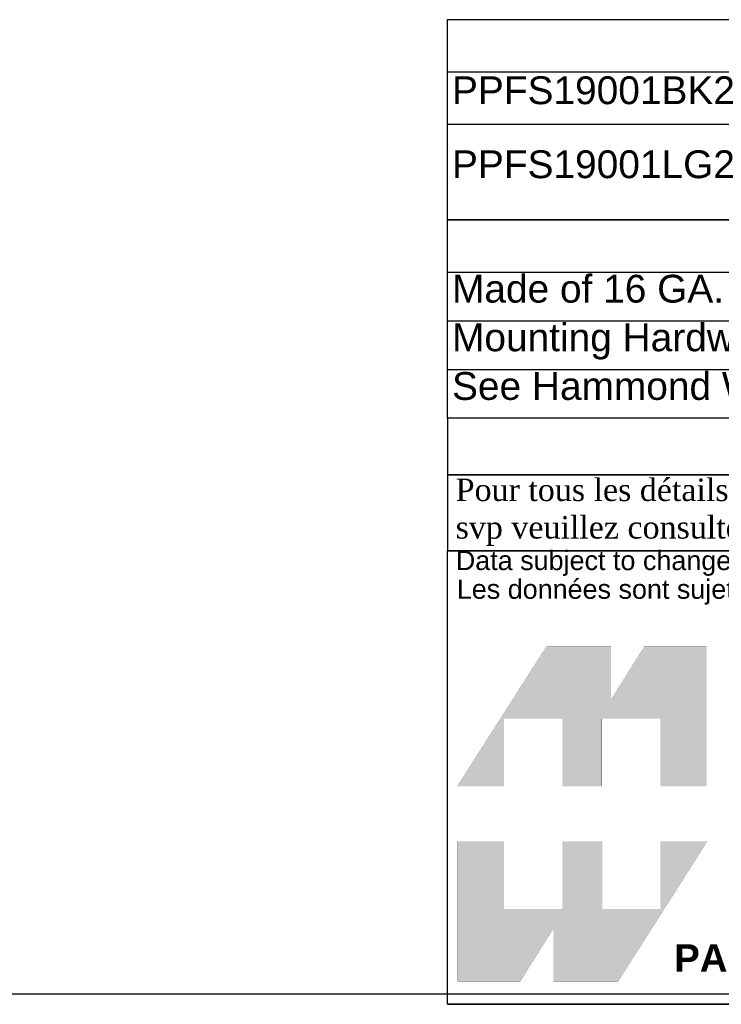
# Model space of a CAD drawing. Header units: inches. Extents: x 0 to 52.8, y -0.2 to 39.5.
# Tile 2 of 9: x 32.7 to 42.8, y -0.2 to 14. Entities that reach past the tile are written whole.
import ezdxf
from ezdxf.enums import TextEntityAlignment as Align

# ---------------------------------------------------------------- set-up
doc = ezdxf.new("R2010")
doc.units = ezdxf.units.IN
doc.header["$MEASUREMENT"] = 0
doc.layers.add('Default', color=7, linetype='Continuous')
doc.styles.add('SEACAD_Arial', font='arial.ttf')

# ---------------------------------------------------------------- blocks, each defined once
blk = doc.blocks.new('SE')
at = {"color": 7, "linetype": 'Continuous'}
for p, q in [((38.889, 13.266), (52.748, 13.266)), ((43.386, 13.266), (43.386, 12.514)), ((38.889, 12.514), (52.748, 12.514)), ((43.386, 12.514), (43.386, 11.136))]:
    blk.add_line(p, q, dxfattribs=at)
blk.add_lwpolyline([(38.889, 11.136), (38.889, 14.019), (52.748, 14.019), (52.748, 11.136), (38.889, 11.136)], dxfattribs=at)
at = {"color": 7, "linetype": 'Continuous', "style": 'SEACAD_Arial'}
for s, p in [('PART NUMBERS', (43.601, 13.956)), ('PPFS19001BK2', (38.952, 13.203)), ('PAINTED BLACK (SEMI-GLOSS)', (43.449, 13.203)), ('PAINTED RAL7035 GRAY', (43.449, 12.451)), ('PPFS19001LG2', (38.952, 12.138)), ('(SEMI-GLOSS)', (43.449, 11.825))]:
    blk.add_text(s, height=0.4, dxfattribs=at).set_placement(p, align=Align.TOP_LEFT)
blk = doc.blocks.new('SE1')
at = {"color": 7, "linetype": 'Continuous'}
for p, q in [((38.889, 10.383), (52.759, 10.383)), ((38.889, 9.683), (52.759, 9.683)), ((38.889, 8.983), (52.759, 8.983))]:
    blk.add_line(p, q, dxfattribs=at)
blk.add_lwpolyline([(38.889, 8.283), (38.889, 11.136), (52.759, 11.136), (52.759, 8.283), (38.889, 8.283)], dxfattribs=at)
at = {"color": 7, "linetype": 'Continuous', "style": 'SEACAD_Arial'}
for s, p in [('NOTES', (44.859, 11.073)), ('Made of 16 GA. Steel', (38.952, 10.347)), ('Mounting Hardware Not Included', (38.952, 9.647)), ('See Hammond Website for More Information', (38.952, 8.947))]:
    blk.add_text(s, height=0.4, dxfattribs=at).set_placement(p, align=Align.TOP_LEFT)
blk = doc.blocks.new('Block1')
at = {"layer": 'Default', "linetype": 'Continuous'}
for points in [[(-0.0026, 0.7074), (0.1678, 0.7074), (0.1678, 0.9533), (0.3791, 0.9533), (0.3791, 0.7074), (0.5228, 0.7074), (0.5228, 0.9533), (0.7357, 0.9533), (0.7357, 0.7074), (0.9035, 0.7074), (0.9035, 1.2145), (0.6765, 1.2145), (0.5564, 1.0231), (0.5564, 1.2145), (0.3209, 1.2145)], [(0.9056, 0.5076), (0.7357, 0.5076), (0.7357, 0.2617), (0.5244, 0.2617), (0.5244, 0.5076), (0.3791, 0.5076), (0.3791, 0.2617), (0.1678, 0.2617), (0.1678, 0.5076), (0, 0.5076), (0, 0), (0.2271, 0), (0.3471, 0.1914), (0.3471, 0), (0.5826, 0)]]:
    blk.add_hatch(color=7, dxfattribs=at).paths.add_polyline_path(points)
at = {"layer": 'Default', "color": 7, "linetype": 'Continuous', "const_width": 0.00035}
for points in [[(-0.0026, 0.7074), (0.3209, 1.2145), (0.5564, 1.2145), (0.5564, 1.0231), (0.6765, 1.2145), (0.9035, 1.2145), (0.9035, 0.7074), (0.7357, 0.7074), (0.7357, 0.9533), (0.5228, 0.9533), (0.5228, 0.7074), (0.3791, 0.7074), (0.3791, 0.9533), (0.1678, 0.9533), (0.1678, 0.7074), (-0.0026, 0.7074)], [(0.9056, 0.5076), (0.5826, 0), (0.3471, 0), (0.3471, 0.1914), (0.2271, 0), (0, 0), (0, 0.5076), (0.1678, 0.5076), (0.1678, 0.2617), (0.3791, 0.2617), (0.3791, 0.5076), (0.5244, 0.5076), (0.5244, 0.2617), (0.7357, 0.2617), (0.7357, 0.5076), (0.9056, 0.5076)]]:
    blk.add_lwpolyline(points, close=True, dxfattribs=at)
blk = doc.blocks.new('Block13')
at = {"layer": 'Default', "color": 7, "linetype": 'Continuous'}
for p, q in [((0, 0), (0, 1.6479)), ((0, 1.6479), (3.5155, 1.6479)), ((3.5155, 0), (0, 0))]:
    blk.add_line(p, q, dxfattribs=at)
at = {"layer": 'Default', "color": 7}
blk.add_blockref('Block1', (0.0371, 0.0841), dxfattribs=at)
at = {"layer": 'Default', "attachment_point": 1}
for s, insert, char_height, width in [('{\\fArial|b0||i0||c0|p34;\\C7;\\H7.e-002;\\W1.;\\T1.;Data subject to change without notice. Isometric drawing not to scale.}', (0.0298, 1.6475), 0.07, 3.486391), ('{\\fArial|b0||i0||c0|p34;\\C7;\\H7.e-002;\\W1.;\\T1.;Les données sont sujettes à changement sans préavis.}', (0.0334, 1.5433), 0.07, 3.235631), ('{\\fArial|b1||i0||c0|p34;\\C7;\\H0.1;\\W1.;PART NO. \\P}', (0.8225, 0.2179), 0.1, 0.655523)]:
    blk.add_mtext(s, dxfattribs=dict(at, insert=insert, char_height=char_height, width=width))
blk = doc.blocks.new('Block11')
at = {"layer": 'Default', "color": 7}
blk.add_blockref('Block13', (0, 0), dxfattribs=at)
blk = doc.blocks.new('Block10')
at = {"layer": 'Default', "color": 7}
blk.add_blockref('Block11', (0, 0), dxfattribs=at)
blk = doc.blocks.new('Block2')
at = {"layer": 'Default', "color": 7, "linetype": 'Continuous'}
blk.add_line((-52.744, 0), (-0.012, 0), dxfattribs=at)
at = {"layer": 'Default', "color": 7, "xscale": 15, "yscale": 15, "zscale": 15}
blk.add_blockref('Block10', (-52.744, 0), dxfattribs=at)
blk = doc.blocks.new('Block222')
at = {"layer": 'Default', "color": 7}
blk.add_blockref('Block2', (106.578, -49.503), dxfattribs=at)

msp = doc.modelspace()

# ---------------------------------------------------------------- linework, layer by layer
at = {"layer": 'Default', "color": 7, "linetype": 'Continuous'}
msp.add_line((0, 0), (52.845, 0), dxfattribs=at)
for points in [[(38.889, 8.283), (38.889, 7.469), (52.813, 7.469), (52.813, 8.283), (38.889, 8.283)], [(38.889, 7.468), (38.889, 6.378), (52.807, 6.378), (52.807, 7.468), (38.889, 7.468)]]:
    msp.add_lwpolyline(points, dxfattribs=at)

# ---------------------------------------------------------------- block references
for name in ['SE', 'SE1']:
    msp.add_blockref(name, (0, 0))
at = {"layer": 'Default', "color": 7, "xscale": 0.2640676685, "yscale": 0.2640676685, "zscale": 0.2640676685}
msp.add_blockref('Block222', (24.673, 12.921), dxfattribs=at)

# ---------------------------------------------------------------- texts
at = {"layer": 'Default', "insert": (38.882, 6.93), "char_height": 0.323788, "width": 14.05745, "attachment_point": 4}
msp.add_mtext('{\\fTimes New Roman|b0||i0||c0|p34;\\C7;\\H0.3237875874;\\W1.; Pour tous les détails sur nos produits, \\P}{\\fTimes New Roman|b0||i0||c0|p34;\\C7;\\H0.3237875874;\\W1.; svp veuillez consulter notre site www.hammondmfg.com                      }', dxfattribs=at)

doc.saveas('drawing.dxf')
